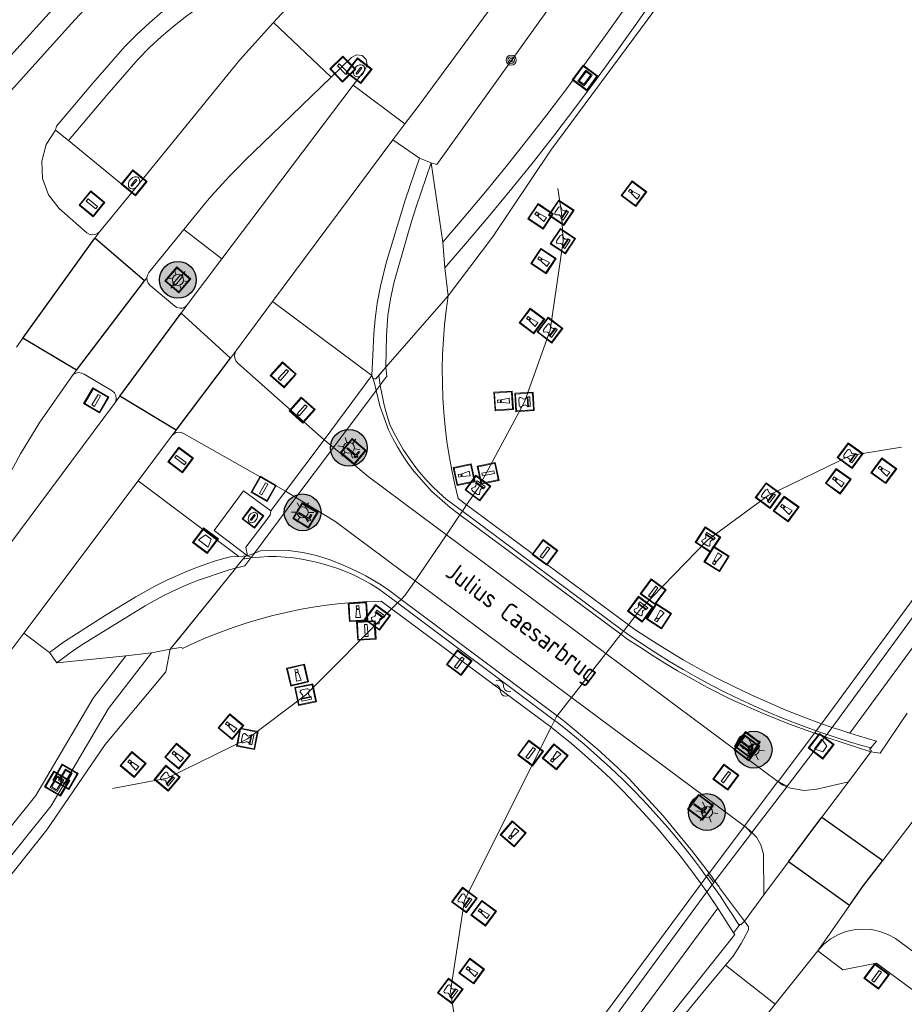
# Model space of a CAD drawing. Header units: metres. Extents: x 94279 to 96109, y 461866 to 463040.
# Tile 79 of 175: x 94990 to 95038, y 462732 to 462786. Entities that reach past the tile are written whole.
import ezdxf
from ezdxf.enums import TextEntityAlignment as Align

# ---------------------------------------------------------------- set-up
doc = ezdxf.new("R2010")
doc.units = ezdxf.units.M
doc.layers.get('0').update_dxf_attribs({"linetype": 'CONTINUOUS'})
for name, color, linetype, lineweight in [('B-WE-OV-LICHTMAST', 252, 'CONTINUOUS', 25), ('G_GRENS_ALGEMEEN_0', 251, 'CONTINUOUS', 13), ('K_KUNSTWERKGRENS_0', 251, 'CONTINUOUS', 13), ('K_KUNSTWERKGRENS_1', 251, 'CONTINUOUS', 13), ('Q_AFSLUITPAAL_1', 251, 'CONTINUOUS', 13), ('Q_BOLDER_0', 251, 'CONTINUOUS', 13), ('Q_BOOM_0', 251, 'CONTINUOUS', 13), ('Q_DRUKKNOPPAAL_0', 251, 'CONTINUOUS', 13), ('Q_GELEIDEWERK_LIJN_0', 251, 'CONTINUOUS', 13), ('Q_KOLK_0', 251, 'CONTINUOUS', 13), ('Q_LICHTMAST_0', 251, 'CONTINUOUS', 13), ('Q_LICHTMAST_1', 251, 'CONTINUOUS', 13), ('Q_MEERPAAL_0', 251, 'CONTINUOUS', 13), ('Q_PUT_0', 251, 'CONTINUOUS', 13), ('Q_SLAGBOOM_1', 251, 'CONTINUOUS', 13), ('Q_VERKEERSBORDPAAL_0', 251, 'CONTINUOUS', 13), ('Q_VERKEERSREGELINSTALLATIEPA00', 251, 'CONTINUOUS', 13), ('Q_VERKEERSREGELINSTALLATIEPAAL', 251, 'CONTINUOUS', 13), ('Q_VERKLIKKER_TRANSPORTLEIDING_', 251, 'CONTINUOUS', 13), ('Q_ZAND_ZOUTBAK_0', 251, 'CONTINUOUS', 13), ('Q_ZAND_ZOUTBAK_1', 251, 'CONTINUOUS', 13), ('S_GBKN_SYMBOOL_WATER_0', 251, 'CONTINUOUS', 13), ('T_CULTUURGRENS_0', 251, 'CONTINUOUS', 13), ('T_HEK_LIJN_1', 251, 'CONTINUOUS', 13), ('T_WALBESCHERMING_0', 251, 'CONTINUOUS', 13), ('V_WEGGRENS_0', 251, 'CONTINUOUS', 13), ('V_WEGGRENS_1', 251, 'CONTINUOUS', 13), ('W_WALBESCHERMING_LIJN_0', 251, 'CONTINUOUS', 13), ('W_WATERGRENS_0', 251, 'CONTINUOUS', 13), ('Z_KUNSTWERKNAAM_1', 251, 'CONTINUOUS', 13)]:
    doc.layers.add(name, color=color, linetype=linetype, lineweight=lineweight)
doc.layers.add('Fietssuggestiesstrook_0', color=251, linetype='CONTINUOUS')
doc.styles.get("Standard").update_dxf_attribs({"font": 'isocp.shx'})

# ---------------------------------------------------------------- blocks, each defined once
blk = doc.blocks.new('Q_VERKEERSREGELINSTALLATIEPAAL')
for points in [[(-0.5, 0.5), (0.5, 0.5), (0.5, -0.5), (-0.5, -0.5)], [(-0.08, 0.333), (0.071, 0.333), (0.071, -0.329), (-0.08, -0.329)]]:
    blk.add_lwpolyline(points, close=True)
blk.add_lwpolyline([(-0.442, 0.464), (0.438, 0.464, -0.414214), (0.459, 0.442), (0.459, -0.437, -0.414214), (0.438, -0.459), (-0.442, -0.459, -0.414214), (-0.463, -0.437), (-0.463, 0.442), (-0.463, 0.444), (-0.463, 0.446), (-0.463, 0.448), (-0.462, 0.45), (-0.461, 0.451), (-0.46, 0.453), (-0.459, 0.455), (-0.458, 0.456), (-0.457, 0.457), (-0.456, 0.459), (-0.454, 0.46), (-0.453, 0.461), (-0.451, 0.462), (-0.449, 0.462), (-0.447, 0.463), (-0.446, 0.463), (-0.444, 0.464), (-0.442, 0.464)], format="xyb")
blk = doc.blocks.new('Q_VERKEERSBORDPAAL')
for points in [[(-0.5, 0.5), (0.5, 0.5), (0.5, -0.5), (-0.5, -0.5)], [(-0.08, 0.333), (0.071, 0.333), (0.071, -0.329), (-0.08, -0.329)]]:
    blk.add_lwpolyline(points, close=True)
blk.add_lwpolyline([(-0.442, 0.464), (0.438, 0.464, -0.414214), (0.459, 0.442), (0.459, -0.437, -0.414214), (0.438, -0.459), (-0.442, -0.459, -0.414214), (-0.463, -0.437), (-0.463, 0.442), (-0.463, 0.444), (-0.463, 0.446), (-0.463, 0.448), (-0.462, 0.45), (-0.461, 0.451), (-0.46, 0.453), (-0.459, 0.455), (-0.458, 0.456), (-0.457, 0.457), (-0.456, 0.459), (-0.454, 0.46), (-0.453, 0.461), (-0.451, 0.462), (-0.449, 0.462), (-0.447, 0.463), (-0.446, 0.463), (-0.444, 0.464), (-0.442, 0.464)], format="xyb")
blk = doc.blocks.new('Q_AFSLUITPAAL')
for points in [[(-0.5, 0.5), (0.5, 0.5), (0.5, -0.5), (-0.5, -0.5)], [(-0.08, 0.333), (0.071, 0.333), (0.071, -0.329), (-0.08, -0.329)]]:
    blk.add_lwpolyline(points, close=True)
blk.add_lwpolyline([(-0.442, 0.464), (0.438, 0.464, -0.414214), (0.459, 0.442), (0.459, -0.437, -0.414214), (0.438, -0.459), (-0.442, -0.459, -0.414214), (-0.463, -0.437), (-0.463, 0.442), (-0.463, 0.444), (-0.463, 0.446), (-0.463, 0.448), (-0.462, 0.45), (-0.461, 0.451), (-0.46, 0.453), (-0.459, 0.455), (-0.458, 0.456), (-0.457, 0.457), (-0.456, 0.459), (-0.454, 0.46), (-0.453, 0.461), (-0.451, 0.462), (-0.449, 0.462), (-0.447, 0.463), (-0.446, 0.463), (-0.444, 0.464), (-0.442, 0.464)], format="xyb")
blk = doc.blocks.new('Q_DRUKKNOPPAAL')
for points in [[(-0.5, 0.5), (0.5, 0.5), (0.5, -0.5), (-0.5, -0.5)], [(-0.08, 0.333), (0.071, 0.333), (0.071, -0.329), (-0.08, -0.329)]]:
    blk.add_lwpolyline(points, close=True)
blk.add_lwpolyline([(-0.442, 0.464), (0.438, 0.464, -0.414214), (0.459, 0.442), (0.459, -0.437, -0.414214), (0.438, -0.459), (-0.442, -0.459, -0.414214), (-0.463, -0.437), (-0.463, 0.442), (-0.463, 0.444), (-0.463, 0.446), (-0.463, 0.448), (-0.462, 0.45), (-0.461, 0.451), (-0.46, 0.453), (-0.459, 0.455), (-0.458, 0.456), (-0.457, 0.457), (-0.456, 0.459), (-0.454, 0.46), (-0.453, 0.461), (-0.451, 0.462), (-0.449, 0.462), (-0.447, 0.463), (-0.446, 0.463), (-0.444, 0.464), (-0.442, 0.464)], format="xyb")
blk = doc.blocks.new('Q_KOLK')
blk.add_lwpolyline([(-0.5, 0.5), (0.5, 0.5), (0.5, -0.5), (-0.5, -0.5)], close=True)
for points in [[(-0.442, 0.464), (0.438, 0.464, -0.414214), (0.459, 0.442), (0.459, -0.437, -0.414214), (0.438, -0.459), (-0.442, -0.459, -0.414214), (-0.463, -0.437), (-0.463, 0.442, -0.414214), (-0.442, 0.464)], [(-0.345, 0.105, 0.380426), (-0.276, -0.18)], [(-0.008, 0.266, 0.240218), (-0.345, 0.105)], [(-0.194, 0.045, 0.853344), (-0.194, -0.032)], [(0.331, 0.111, 0.240191), (-0.008, 0.266)], [(0.185, -0.032, 0.849746), (0.185, 0.045)], [(0.267, -0.176, 0.380426), (0.331, 0.111)], [(-0.276, -0.18, 0.148452), (0.012, -0.257)], [(0.012, -0.257, 0.131742), (0.267, -0.176)]]:
    blk.add_lwpolyline(points, format="xyb")
for points in [[(-0.194, 0.045), (0.185, 0.045)], [(0.185, -0.032), (-0.194, -0.032)]]:
    blk.add_lwpolyline(points)
blk = doc.blocks.new('Q_BEREGENINGSINSTALLATIE')
blk.add_lwpolyline([(-0.5, 0.5), (0.5, 0.5), (0.5, -0.5), (-0.5, -0.5)], close=True)
for points in [[(-0.442, 0.464), (0.438, 0.464, -0.414214), (0.459, 0.442), (0.459, -0.437, -0.414214), (0.438, -0.459), (-0.442, -0.459, -0.414214), (-0.463, -0.437), (-0.463, 0.442), (-0.463, 0.444), (-0.463, 0.446), (-0.463, 0.448), (-0.462, 0.45), (-0.461, 0.451), (-0.46, 0.453), (-0.459, 0.455), (-0.458, 0.456), (-0.457, 0.457), (-0.456, 0.459), (-0.454, 0.46), (-0.453, 0.461), (-0.451, 0.462), (-0.449, 0.462), (-0.447, 0.463), (-0.446, 0.463), (-0.444, 0.464), (-0.442, 0.464)], [(-0.345, 0.105, 0.380426), (-0.276, -0.18)], [(-0.008, 0.266, 0.240218), (-0.345, 0.105)], [(-0.194, 0.045, 0.853344), (-0.194, -0.032)], [(0.331, 0.111, 0.240191), (-0.008, 0.266)], [(0.185, -0.032, 0.849746), (0.185, 0.045)], [(0.267, -0.176, 0.380426), (0.331, 0.111)], [(-0.276, -0.18, 0.148452), (0.012, -0.257)], [(0.012, -0.257, 0.131742), (0.267, -0.176)]]:
    blk.add_lwpolyline(points, format="xyb")
for points in [[(-0.194, 0.045), (0.185, 0.045)], [(0.185, -0.032), (-0.194, -0.032)]]:
    blk.add_lwpolyline(points)
blk = doc.blocks.new('Q_PUT')
at = {"layer": 'Q_PUT_0', "xscale": 0.07, "yscale": 0.07, "zscale": 0.07}
blk.add_blockref('Q_BEREGENINGSINSTALLATIE', (0, 0), dxfattribs=at)
blk = doc.blocks.new('Q_SLAGBOOM')
blk.add_lwpolyline([(-0.5, 0.5), (0.5, 0.5), (0.5, -0.5), (-0.5, -0.5)], close=True)
blk.add_lwpolyline([(-0.442, 0.464), (0.438, 0.464, -0.414214), (0.459, 0.442), (0.459, -0.437, -0.414214), (0.438, -0.459), (-0.442, -0.459, -0.414214), (-0.463, -0.437), (-0.463, 0.442), (-0.463, 0.444), (-0.463, 0.446), (-0.463, 0.448), (-0.462, 0.45), (-0.461, 0.451), (-0.46, 0.453), (-0.459, 0.455), (-0.458, 0.456), (-0.457, 0.457), (-0.456, 0.459), (-0.454, 0.46), (-0.453, 0.461), (-0.451, 0.462), (-0.449, 0.462), (-0.447, 0.463), (-0.446, 0.463), (-0.444, 0.464), (-0.442, 0.464)], format="xyb")
for points in [[(-0.29, 0.043), (-0.375, 0.043), (-0.375, 0.105)], [(-0.375, 0.105), (-0.29, 0.105)], [(-0.29, 0.105), (-0.29, 0.204)], [(-0.29, 0.204), (-0.226, 0.204), (-0.226, 0.105)], [(-0.226, 0.043), (-0.226, -0.197), (-0.29, -0.197), (-0.29, 0.043)], [(-0.226, 0.105), (0.37, 0.105), (0.37, 0.043), (-0.226, 0.043)]]:
    blk.add_lwpolyline(points)
blk = doc.blocks.new('Q_BOLDER')
for points in [[(-0.5, 0.5), (0.5, 0.5), (0.5, -0.5), (-0.5, -0.5)], [(-0.273, -0.196), (0.266, -0.196), (0.266, -0.301), (-0.273, -0.301)]]:
    blk.add_lwpolyline(points, close=True)
for points in [[(-0.442, 0.464), (0.438, 0.464, -0.414214), (0.459, 0.442), (0.459, -0.437, -0.414214), (0.438, -0.459), (-0.442, -0.459, -0.414214), (-0.463, -0.437), (-0.463, 0.442), (-0.463, 0.444), (-0.463, 0.446), (-0.463, 0.448), (-0.462, 0.45), (-0.461, 0.451), (-0.46, 0.453), (-0.459, 0.455), (-0.458, 0.456), (-0.457, 0.457), (-0.456, 0.459), (-0.454, 0.46), (-0.453, 0.461), (-0.451, 0.462), (-0.449, 0.462), (-0.447, 0.463), (-0.446, 0.463), (-0.444, 0.464), (-0.442, 0.464)], [(-0.233, 0.268, 0.439965), (-0.258, 0.19)], [(-0.15, 0.294, 0.109301), (-0.233, 0.268)], [(0.219, 0.268, 0.148019), (0.128, 0.294)], [(0.252, 0.19, 0.326045), (0.219, 0.268)], [(-0.273, -0.159, 0.309814), (-0.166, -0.025)], [(0.159, -0.025, 0.22667), (0.266, -0.159)]]:
    blk.add_lwpolyline(points, format="xyb")
for points in [[(-0.166, 0.03), (-0.258, 0.19)], [(-0.166, -0.025), (-0.166, 0.03)], [(-0.15, 0.294), (0.128, 0.294)], [(0.159, 0.03), (0.252, 0.19)], [(0.159, -0.025), (0.159, 0.03)], [(-0.273, -0.159), (0.266, -0.159)]]:
    blk.add_lwpolyline(points)
blk = doc.blocks.new('Q_BOOM')
for radius in [0.27, 0.18, 0.09]:
    blk.add_circle((0, 0), radius)
blk = doc.blocks.new('Q_LICHTMAST')
for points in [[(0, 0.3), (0, 0.6)], [(-0.26, 0.15), (-0.52, 0.3)], [(0.26, 0.15), (0.52, 0.3)], [(-0.26, -0.15), (-0.52, -0.3)], [(0, -0.3), (0, -0.6)], [(0.26, -0.15), (0.52, -0.3)]]:
    blk.add_lwpolyline(points)
blk.add_circle((0, 0), 0.3)
blk = doc.blocks.new('Q_VERKLIKKER_TRANSPORTLEIDING')
for points in [[(-0.5, 0.5), (0.5, 0.5), (0.5, -0.5), (-0.5, -0.5)], [(-0.369, 0.22), (0.358, 0.22), (0.358, -0.214), (-0.369, -0.214)]]:
    blk.add_lwpolyline(points, close=True)
for points in [[(-0.442, 0.464), (0.438, 0.464, -0.414214), (0.459, 0.442), (0.459, -0.437, -0.414214), (0.438, -0.459), (-0.442, -0.459, -0.414214), (-0.463, -0.437), (-0.463, 0.442), (-0.463, 0.444), (-0.463, 0.446), (-0.463, 0.448), (-0.462, 0.45), (-0.461, 0.451), (-0.46, 0.453), (-0.459, 0.455), (-0.458, 0.456), (-0.457, 0.457), (-0.456, 0.459), (-0.454, 0.46), (-0.453, 0.461), (-0.451, 0.462), (-0.449, 0.462), (-0.447, 0.463), (-0.446, 0.463), (-0.444, 0.464), (-0.442, 0.464)], [(-0.287, 0.16), (0.281, 0.16, -0.414214), (0.303, 0.139), (0.303, -0.134, -0.414214), (0.281, -0.156), (-0.287, -0.156, -0.414214), (-0.308, -0.134), (-0.308, 0.139), (-0.308, 0.14), (-0.308, 0.142), (-0.307, 0.144), (-0.307, 0.146), (-0.306, 0.148), (-0.305, 0.149), (-0.304, 0.151), (-0.303, 0.152), (-0.302, 0.154), (-0.3, 0.155), (-0.299, 0.156), (-0.297, 0.157), (-0.296, 0.158), (-0.294, 0.159), (-0.292, 0.159), (-0.29, 0.16), (-0.288, 0.16), (-0.287, 0.16)]]:
    blk.add_lwpolyline(points, format="xyb")
blk = doc.blocks.new('Q_ZAND_ZOUTBAK')
for points in [[(-0.5, 0.5), (0.5, 0.5), (0.5, -0.5), (-0.5, -0.5)], [(-0.336, 0.197), (0.331, 0.197), (0.19, -0.251), (-0.196, -0.251)]]:
    blk.add_lwpolyline(points, close=True)
blk.add_lwpolyline([(-0.442, 0.464), (0.438, 0.464, -0.414214), (0.459, 0.442), (0.459, -0.437, -0.414214), (0.438, -0.459), (-0.442, -0.459, -0.414214), (-0.463, -0.437), (-0.463, 0.442), (-0.463, 0.444), (-0.463, 0.446), (-0.463, 0.448), (-0.462, 0.45), (-0.461, 0.451), (-0.46, 0.453), (-0.459, 0.455), (-0.458, 0.456), (-0.457, 0.457), (-0.456, 0.459), (-0.454, 0.46), (-0.453, 0.461), (-0.451, 0.462), (-0.449, 0.462), (-0.447, 0.463), (-0.446, 0.463), (-0.444, 0.464), (-0.442, 0.464)], format="xyb")
blk = doc.blocks.new('WATERSYMBOOL')
for points in [[(-0.5, 0.15), (-0.438, 0.212), (-0.312, 0.275), (-0.188, 0.275), (-0.062, 0.212), (0, 0.15), (0.062, 0.087), (0.188, 0.025), (0.312, 0.025), (0.438, 0.087), (0.5, 0.15)], [(-0.5, -0.15), (-0.438, -0.087), (-0.312, -0.025), (-0.188, -0.025), (-0.062, -0.087), (0, -0.15), (0.062, -0.212), (0.188, -0.275), (0.312, -0.275), (0.438, -0.212), (0.5, -0.15)]]:
    blk.add_lwpolyline(points)
blk = doc.blocks.new('Q_MEERPAAL')
for points in [[(-0.5, 0.5), (0.5, 0.5), (0.5, -0.5), (-0.5, -0.5)], [(-0.076, 0.32), (0.068, 0.32), (0.068, 0.17), (-0.076, 0.17)]]:
    blk.add_lwpolyline(points, close=True)
blk.add_lwpolyline([(-0.442, 0.464), (0.438, 0.464, -0.414214), (0.459, 0.442), (0.459, -0.437, -0.414214), (0.438, -0.459), (-0.442, -0.459, -0.414214), (-0.463, -0.437), (-0.463, 0.442), (-0.463, 0.444), (-0.463, 0.446), (-0.463, 0.448), (-0.462, 0.45), (-0.461, 0.451), (-0.46, 0.453), (-0.459, 0.455), (-0.458, 0.456), (-0.457, 0.457), (-0.456, 0.459), (-0.454, 0.46), (-0.453, 0.461), (-0.451, 0.462), (-0.449, 0.462), (-0.447, 0.463), (-0.446, 0.463), (-0.444, 0.464), (-0.442, 0.464)], format="xyb")
for points in [[(-0.076, 0.124), (-0.136, -0.311)], [(-0.076, 0.124), (0.068, 0.124)], [(0.068, 0.124), (0.122, -0.311)], [(-0.136, -0.311), (0.122, -0.311)]]:
    blk.add_lwpolyline(points)
blk = doc.blocks.new('LM')
at = {"linetype": 'ByBlock'}
h = blk.add_hatch(color=256, dxfattribs=at)
h.dxf.hatch_style = 1
edge = h.paths.add_edge_path()
edge.add_arc((0, 0), 1, 0, 360)
blk.add_circle((0, 0), 1, dxfattribs=at)

msp = doc.modelspace()

# ---------------------------------------------------------------- linework, layer by layer
at = {"layer": 'Fietssuggestiesstrook_0'}
for p, q in [((94990.504, 462768.268), (94994.422, 462773.704)), ((94997.111, 462771.381), (94994.422, 462773.704)), ((94993.426, 462766.524), (94997.111, 462771.381)), ((94995.773, 462765.108), (94999.109, 462769.638)), ((95001.784, 462767.177), (94999.109, 462769.638)), ((94993.426, 462766.524), (94990.504, 462768.268)), ((94998.832, 462763.27), (95001.784, 462767.177)), ((94998.832, 462763.27), (94995.773, 462765.108)), ((95032.111, 462739.79), (95033.928, 462742.226)), ((95033.928, 462742.226), (95037.23, 462739.869)), ((95035.429, 462737.427), (95032.111, 462739.79))]:
    msp.add_line(p, q, dxfattribs=at)
msp.add_lwpolyline([(95035.429, 462737.427), (95036.19, 462738.51), (95037.23, 462739.869)], dxfattribs=at)
at = {"layer": 'G_GRENS_ALGEMEEN_0'}
for p, q in [((95012.696, 462777.808), (95012.057, 462778.057)), ((95012.696, 462777.808), (95013.334, 462773.499)), ((95013.334, 462773.499), (95013.44, 462772.099)), ((95013.613, 462770.565), (95013.44, 462772.099)), ((95002.238, 462756.407), (94996.765, 462760.511)), ((95043.373, 462759.294), (95034.483, 462747.108)), ((95002.705, 462756.439), (95002.238, 462756.407)), ((94991.951, 462751.184), (94992.358, 462750.622)), ((94996.098, 462750.995), (94992.358, 462750.622)), ((94997.49, 462751.162), (94996.098, 462750.995)), ((94997.49, 462751.162), (94998.517, 462751.356)), ((95034.106, 462746.613), (95033.538, 462746.811)), ((95028.049, 462738.666), (95027.732, 462739.103)), ((95027.667, 462738.165), (95016.937, 462723.566))]:
    msp.add_line(p, q, dxfattribs=at)
for points in [[(95013.44, 462772.099), (95014.671, 462773.519), (95015.884, 462774.954), (95017.08, 462776.404), (95018.257, 462777.868), (95019.417, 462779.347), (95020.557, 462780.841), (95021.68, 462782.348), (95022.783, 462783.869), (95023.868, 462785.403), (95024.934, 462786.951), (95025.98, 462788.512), (95027.007, 462790.086), (95043.13, 462813.637), (95057.906, 462836.891), (95072.716, 462861.447), (95086.588, 462886.196)], [(95012.057, 462778.057), (95011.274, 462775.777), (95010.25, 462772.358), (95009.934, 462771.107), (95009.764, 462770.176), (95009.643, 462769.302), (95009.574, 462768.526), (95009.538, 462767.719), (95009.476, 462766.249)], [(95010.237, 462766.697), (95010.261, 462768.408), (95010.345, 462769.498), (95010.479, 462770.402), (95010.689, 462771.333), (95011.384, 462773.802), (95011.628, 462774.609), (95011.881, 462775.413), (95012.144, 462776.215), (95012.415, 462777.013), (95012.696, 462777.808)], [(95002.238, 462756.407), (95001.782, 462756.387), (95001.353, 462756.268), (95000.927, 462756.139), (95000.504, 462756), (95000, 462755.819), (94999.487, 462755.618), (94998.334, 462755.112), (94997.712, 462754.8), (94996.636, 462754.206), (94995.04, 462753.233), (94992.713, 462751.738), (94991.951, 462751.184)], [(94992.358, 462750.622), (94992.71, 462750.893), (94993.069, 462751.154), (94993.435, 462751.406), (94993.807, 462751.648), (94994.185, 462751.88), (94997.149, 462753.716), (94997.634, 462753.99), (94998.125, 462754.251), (94998.623, 462754.498), (94999.128, 462754.733), (94999.638, 462754.955), (95000, 462755.099), (95001.719, 462755.666), (95002.067, 462755.757)], [(94879.157, 462619.758), (94898.759, 462638.676), (94918.919, 462659.164), (94938.78, 462680.348), (94957.737, 462701.506), (94975.249, 462721.899), (94992.043, 462742.841), (94995.156, 462748.136), (94997.49, 462751.162)], [(95032.055, 462743.922), (95031.949, 462743.963), (95031.845, 462744.007), (95031.743, 462744.056), (95031.643, 462744.107), (95031.544, 462744.163)], [(95029.837, 462741.638), (95029.803, 462741.673), (95029.724, 462741.748)], [(95030.092, 462741.347), (95030.024, 462741.432), (95029.953, 462741.515), (95029.879, 462741.595), (95029.837, 462741.638)]]:
    msp.add_lwpolyline(points, dxfattribs=at)
at = {"layer": 'K_KUNSTWERKGRENS_0'}
for p, q in [((95010.237, 462766.697), (95009.662, 462766.042)), ((95002.705, 462756.439), (95002.932, 462756.371)), ((95034.188, 462746.721), (95034.106, 462746.613)), ((95034.483, 462747.108), (95034.188, 462746.721)), ((95034.085, 462746.585), (95032.055, 462743.922)), ((95034.106, 462746.613), (95034.085, 462746.585)), ((95032.024, 462743.882), (95030.123, 462741.388)), ((95032.055, 462743.922), (95032.024, 462743.882)), ((95030.092, 462741.347), (95028.113, 462738.75)), ((95030.123, 462741.388), (95030.092, 462741.347)), ((95028.049, 462738.666), (95027.963, 462738.553)), ((95028.113, 462738.75), (95028.049, 462738.666)), ((95027.963, 462738.553), (95027.667, 462738.165)), ((95027.667, 462738.165), (95028.263, 462737.283))]:
    msp.add_line(p, q, dxfattribs=at)
at = {"layer": 'K_KUNSTWERKGRENS_1'}
for p, q in [((95013.613, 462770.565), (95010.237, 462766.697)), ((95010.237, 462766.697), (95009.846, 462766.247)), ((95009.476, 462766.249), (95006.874, 462762.745)), ((95009.846, 462766.247), (95009.662, 462766.042)), ((95006.874, 462762.745), (95004.779, 462759.942)), ((95004.779, 462759.942), (95003.987, 462758.884)), ((95023.41, 462752.691), (95014.621, 462759.207)), ((95002.465, 462756.251), (95002.067, 462755.757)), ((95001.98, 462755.649), (94998.517, 462751.356)), ((95002.067, 462755.757), (95001.98, 462755.649)), ((95009.983, 462753.969), (95010.54, 462753.555)), ((95010.54, 462753.555), (95019.208, 462747.111)), ((95034.483, 462747.108), (95033.912, 462747.308)), ((95035.363, 462744.151), (95036.58, 462745.783)), ((95033.928, 462742.226), (95035.363, 462744.151)), ((95030.776, 462738), (95032.111, 462739.79)), ((95027.357, 462738.604), (95027.667, 462738.165)), ((95029.711, 462736.572), (95030.776, 462738)), ((95029.116, 462735.932), (95029.427, 462736.333))]:
    msp.add_line(p, q, dxfattribs=at)
for points in [[(95014.621, 462759.207), (95014.161, 462759.548), (95013.975, 462760.319), (95013.811, 462761.095), (95013.67, 462761.876), (95013.551, 462762.66), (95013.455, 462763.447), (95013.381, 462764.237), (95013.331, 462765.029), (95013.303, 462765.822), (95013.297, 462766.615), (95013.315, 462767.408), (95013.355, 462768.2), (95013.419, 462768.991), (95013.504, 462769.779), (95013.613, 462770.565)], [(95009.662, 462766.042), (95009.539, 462766.098), (95009.476, 462766.249)], [(95003.987, 462758.884), (95003.936, 462758.641), (95002.621, 462756.899), (95002.705, 462756.439)], [(95002.705, 462756.439), (95002.603, 462756.422), (95002.465, 462756.251)], [(94998.517, 462751.356), (94999.074, 462751.456), (94999.17, 462751.437), (94999.183, 462751.397), (94999.859, 462751.713), (95000.543, 462752.01), (95001.236, 462752.286), (95001.937, 462752.542), (95002.645, 462752.777), (95003.359, 462752.992), (95004.08, 462753.186), (95004.805, 462753.359), (95005.536, 462753.51), (95006.271, 462753.641), (95007.009, 462753.75), (95007.749, 462753.837), (95008.493, 462753.903), (95009.237, 462753.947), (95009.983, 462753.969)], [(95033.912, 462747.308), (95032.939, 462747.667), (95031.975, 462748.049), (95031.02, 462748.452), (95030.074, 462748.877), (95029.137, 462749.323), (95028.212, 462749.79), (95027.297, 462750.278), (95026.393, 462750.787), (95025.501, 462751.317), (95024.622, 462751.866), (95023.755, 462752.435), (95023.41, 462752.691)], [(95019.208, 462747.111), (95019.602, 462746.818), (95020.331, 462746.217), (95021.046, 462745.6), (95021.746, 462744.967), (95022.432, 462744.319), (95023.104, 462743.655), (95023.76, 462742.975), (95024.4, 462742.281), (95025.024, 462741.573), (95025.633, 462740.851), (95026.224, 462740.115), (95026.799, 462739.366), (95027.357, 462738.604)], [(95035.44, 462746.793), (95034.961, 462746.948), (95034.483, 462747.108)], [(95036.592, 462745.99), (95036.888, 462746.359), (95036.404, 462746.498), (95035.921, 462746.643), (95035.44, 462746.793)], [(95036.58, 462745.783), (95036.616, 462745.844), (95036.508, 462745.885), (95036.592, 462745.99)], [(95027.667, 462738.165), (95027.968, 462737.726), (95028.263, 462737.283)], [(95028.263, 462737.283), (95028.837, 462736.386), (95029.116, 462735.932)], [(95029.427, 462736.333), (95029.484, 462736.406), (95029.519, 462736.374), (95029.711, 462736.572)]]:
    msp.add_lwpolyline(points, dxfattribs=at)
at = {"layer": 'Q_GELEIDEWERK_LIJN_0'}
for p, q in [((95014.387, 462758.863), (95014.621, 462759.207)), ((95013.518, 462757.584), (95014.254, 462758.668)), ((95014.254, 462758.668), (95014.387, 462758.863)), ((95011.816, 462755.081), (95013.518, 462757.584)), ((95010.54, 462753.555), (95010.855, 462753.87)), ((95010.855, 462753.87), (95011.054, 462754.069)), ((95023.139, 462752.345), (95023.41, 462752.691)), ((95022.185, 462751.125), (95023.006, 462752.175)), ((95023.006, 462752.175), (95023.139, 462752.345)), ((95020.318, 462748.739), (95022.185, 462751.125)), ((95019.534, 462747.738), (95020.318, 462748.739)), ((95019.208, 462747.111), (95019.397, 462747.489))]:
    msp.add_line(p, q, dxfattribs=at)
for points in [[(95014.621, 462759.207), (95015.241, 462760.119), (95017.772, 462764.804), (95019.157, 462768.707), (95019.861, 462773.544), (95019.773, 462775.09), (95019.572, 462776.412)], [(95023.41, 462752.691), (95024.07, 462753.535), (95027.733, 462757.313), (95031.009, 462759.714), (95035.473, 462761.884), (95038.247, 462762.347)], [(95011.054, 462754.069), (95011.288, 462754.304), (95011.816, 462755.081)], [(94995.374, 462743.791), (94998.345, 462744.338), (95002.708, 462746.482), (95005.881, 462748.884), (95010.54, 462753.555)], [(95019.397, 462747.489), (95019.499, 462747.693), (95019.534, 462747.738)], [(95014.154, 462730.065), (95013.736, 462732.77), (95014.51, 462737.719), (95019.208, 462747.111)]]:
    msp.add_lwpolyline(points, dxfattribs=at)
at = {"layer": 'T_CULTUURGRENS_0'}
for p, q in [((95010.603, 462779.051), (95012.057, 462778.057)), ((94990.552, 462752.228), (94991.951, 462751.184)), ((95017.722, 462722.945), (95028.263, 462737.283))]:
    msp.add_line(p, q, dxfattribs=at)
for points in [[(95099.836, 462922.307), (95097.997, 462917.267), (95097.426, 462916.337), (95092.717, 462908.659), (95088.238, 462899.051), (95084.12, 462891.096), (95078.745, 462882.542), (95074.086, 462873.086), (95068.478, 462863.379), (95062.544, 462852.94), (95056.66, 462843.338), (95050.805, 462834.098), (95046.514, 462827.803), (95042.415, 462820.909), (95036.67, 462811.831), (95029.266, 462799.855), (95020.306, 462787.917), (95012.994, 462777.712), (95012.696, 462777.808)], [(95013.334, 462773.499), (95014.495, 462774.856), (95015.641, 462776.227), (95016.77, 462777.611), (95017.882, 462779.008), (95018.979, 462780.418), (95020.058, 462781.841), (95021.12, 462783.277), (95022.166, 462784.725), (95023.194, 462786.186), (95024.205, 462787.659), (95025.198, 462789.143), (95026.174, 462790.639), (95042.295, 462814.188), (95057.056, 462837.417), (95071.851, 462861.95), (95085.712, 462886.678), (95095.212, 462904.296), (95100.215, 462914.245), (95103.457, 462920.693)], [(95118.116, 462875.348), (95109.525, 462859.753), (95103.192, 462848.541), (95096.242, 462836.624), (95088.154, 462823.445), (95077.693, 462807.116), (95075.089, 462802.898), (95072.939, 462799.65), (95070.769, 462796.415), (95068.579, 462793.194), (95066.37, 462789.985), (95064.142, 462786.79), (95061.895, 462783.608), (95059.629, 462780.44), (95057.476, 462777.296), (95055.305, 462774.165), (95053.116, 462771.047), (95050.909, 462767.941), (95048.683, 462764.848), (95046.44, 462761.768), (95044.179, 462758.701), (95035.44, 462746.793)], [(94878.474, 462620.488), (94898.055, 462639.387), (94918.198, 462659.857), (94938.043, 462681.024), (94956.985, 462702.165), (94974.479, 462722.538), (94991.218, 462743.41), (94994.326, 462748.697), (94996.098, 462750.995)], [(95019.605, 462723.457), (95020.862, 462725.369), (95029.195, 462735.851), (95029.116, 462735.932)]]:
    msp.add_lwpolyline(points, dxfattribs=at)
at = {"layer": 'T_HEK_LIJN_1'}
for p, q in [((95009.846, 462766.247), (95009.923, 462765.714)), ((95014.387, 462758.863), (95023.139, 462752.345)), ((95002.465, 462756.251), (95002.891, 462756.317)), ((95010.855, 462753.87), (95019.397, 462747.489)), ((95033.617, 462746.918), (95033.618, 462746.918)), ((95033.618, 462746.918), (95034.188, 462746.721)), ((95036.592, 462745.99), (95036.635, 462745.978)), ((95027.64, 462738.998), (95027.646, 462738.989)), ((95027.646, 462738.989), (95027.963, 462738.553)), ((95029.427, 462736.333), (95029.438, 462736.316))]:
    msp.add_line(p, q, dxfattribs=at)
for points in [[(95009.923, 462765.714), (95009.924, 462765.704), (95010.023, 462765.164), (95010.144, 462764.629), (95010.287, 462764.1), (95010.451, 462763.576), (95010.671, 462763.114), (95010.912, 462762.663), (95011.172, 462762.222), (95011.452, 462761.794), (95011.75, 462761.378), (95012.067, 462760.976), (95012.401, 462760.589), (95012.752, 462760.217), (95013.12, 462759.861), (95013.503, 462759.522), (95014.387, 462758.863)], [(95002.891, 462756.317), (95002.919, 462756.321), (95003.377, 462756.369), (95003.836, 462756.393), (95004.295, 462756.394), (95004.754, 462756.371), (95005.212, 462756.326), (95005.666, 462756.257), (95006.117, 462756.166), (95006.608, 462756.053), (95007.093, 462755.918), (95007.571, 462755.759), (95008.041, 462755.579), (95008.503, 462755.376), (95008.954, 462755.152), (95009.394, 462754.907), (95009.822, 462754.642), (95010.855, 462753.87)], [(95023.139, 462752.345), (95023.449, 462752.114), (95024.169, 462751.625), (95024.898, 462751.152), (95025.637, 462750.693), (95026.385, 462750.249), (95027.142, 462749.821), (95027.907, 462749.408), (95028.681, 462749.011), (95029.447, 462748.637), (95030.221, 462748.279), (95031.002, 462747.935), (95031.789, 462747.608), (95032.583, 462747.296), (95033.617, 462746.918)], [(95019.397, 462747.489), (95019.534, 462747.387), (95020.277, 462746.797), (95021.006, 462746.19), (95021.72, 462745.566), (95022.421, 462744.926), (95023.106, 462744.271), (95023.776, 462743.599), (95024.431, 462742.913), (95025.069, 462742.211), (95025.553, 462741.658), (95026.026, 462741.096), (95026.489, 462740.526), (95026.942, 462739.947), (95027.385, 462739.361), (95027.64, 462738.998)], [(95034.188, 462746.721), (95034.215, 462746.712), (95034.816, 462746.515), (95035.419, 462746.327), (95036.026, 462746.148), (95036.592, 462745.99)], [(95027.963, 462738.553), (95028.019, 462738.475), (95028.389, 462737.945), (95028.748, 462737.409), (95029.098, 462736.865), (95029.427, 462736.333)]]:
    msp.add_lwpolyline(points, dxfattribs=at)
at = {"layer": 'T_WALBESCHERMING_0'}
for p, q in [((95010.281, 462766.193), (95010.237, 462766.697)), ((95007.383, 462762.32), (95009.702, 462765.42)), ((95009.702, 462765.42), (95009.923, 462765.714)), ((95005.347, 462759.598), (95007.383, 462762.32)), ((95003.092, 462756.585), (95005.347, 462759.598)), ((95002.891, 462756.317), (95002.932, 462756.371)), ((95002.932, 462756.371), (95003.092, 462756.585)), ((94999.035, 462751.998), (95001.98, 462755.649)), ((95001.98, 462755.649), (95002.067, 462755.757)), ((95002.067, 462755.757), (95002.067, 462755.757))]:
    msp.add_line(p, q, dxfattribs=at)
for points in [[(95009.923, 462765.714), (95010.165, 462766.038), (95010.281, 462766.193)], [(95002.067, 462755.757), (95002.571, 462755.888), (95002.891, 462756.317)]]:
    msp.add_lwpolyline(points, dxfattribs=at)
at = {"layer": 'V_WEGGRENS_0'}
for p, q in [((95007.253, 462782.458), (95004.121, 462785.427)), ((95008.462, 462782.022), (95001.315, 462772.587)), ((95008.462, 462782.022), (95011.258, 462779.934)), ((95011.258, 462779.934), (95010.603, 462779.051)), ((94992.984, 462779.016), (94992.284, 462779.589)), ((94996.423, 462776.198), (94992.984, 462779.016)), ((95010.603, 462779.051), (95004.076, 462770.259)), ((94994.682, 462774.065), (94996.423, 462776.198)), ((94994.422, 462773.704), (94994.682, 462774.065)), ((95001.315, 462772.587), (94999.243, 462774.186)), ((94999.437, 462770.083), (95001.315, 462772.587)), ((94997.24, 462771.552), (94997.111, 462771.381)), ((95002.115, 462767.615), (95004.076, 462770.259)), ((95004.076, 462770.259), (95009.476, 462766.249)), ((94999.109, 462769.638), (94999.437, 462770.083)), ((94990.156, 462767.786), (94990.504, 462768.268)), ((95002.115, 462767.615), (95001.784, 462767.177)), ((94993.245, 462766.286), (94993.426, 462766.524)), ((94995.773, 462765.108), (94995.483, 462764.714)), ((94995.483, 462764.714), (94986.933, 462753.246)), ((94998.587, 462762.945), (94998.832, 462763.27)), ((94998.587, 462762.945), (94996.765, 462760.511)), ((94996.765, 462760.511), (94990.552, 462752.228)), ((94990.552, 462752.228), (94989.744, 462751.151)), ((95037.23, 462739.869), (95039.064, 462742.266)), ((95033.696, 462734.963), (95035.429, 462737.427)), ((95033.696, 462734.963), (95031.394, 462732.052)), ((95031.394, 462732.052), (95028.69, 462734.177))]:
    msp.add_line(p, q, dxfattribs=at)
for points in [[(95025.693, 462813.386), (95020.575, 462805.862), (95016.874, 462800.233), (95014.606, 462797.035), (95013.828, 462796.03), (95012.996, 462795.063), (95012.112, 462794.141), (95011.184, 462793.266), (95010.216, 462792.444), (95009.666, 462792.013), (95009.1, 462791.605), (95008.516, 462791.219), (95007.919, 462790.857), (95007.327, 462790.53), (95002.988, 462788.1), (95000.14, 462786.312), (94999.423, 462785.8), (94998.721, 462785.252), (94998.044, 462784.675), (94997.392, 462784.07), (94996.775, 462783.444), (94995.065, 462781.478), (94992.984, 462779.016)], [(95024.429, 462809.374), (95022.405, 462806.22), (95020.109, 462803.25), (95017.294, 462799.527), (95014.025, 462795.568), (95009.38, 462790.656), (95005.796, 462787.054), (95005.633, 462787.089), (95004.121, 462785.427)], [(94992.284, 462779.589), (94992.333, 462779.795), (94994.306, 462782.129), (94996.041, 462784.124), (94996.696, 462784.788), (94997.379, 462785.422), (94998.089, 462786.027), (94998.824, 462786.601), (94999.583, 462787.143), (95002.477, 462788.96), (95006.841, 462791.404), (95007.418, 462791.723), (95007.981, 462792.064), (95008.531, 462792.428), (95009.065, 462792.813), (95009.584, 462793.219), (95010.517, 462794.011), (95011.408, 462794.851), (95012.255, 462795.735), (95013.053, 462796.663), (95013.803, 462797.631), (95016.048, 462800.797), (95019.744, 462806.418), (95021.592, 462809.135)], [(95029.786, 462805.684), (95025.538, 462799.492), (95021.475, 462793.802), (95016.802, 462787.43), (95011.986, 462780.877), (95011.258, 462779.934)], [(94980.257, 462772.741), (94982.787, 462775.741), (94984.44, 462777.671), (94992.627, 462786.73), (94993.299, 462787.473), (94993.999, 462788.19), (94994.694, 462788.852), (94997.531, 462801.452), (94996.547, 462802.245)], [(94997.439, 462789.497), (94996.822, 462788.999), (94996.218, 462788.485), (94995.628, 462787.955), (94995.053, 462787.409), (94994.493, 462786.848), (94993.142, 462785.38), (94985.77, 462777.202), (94985.101, 462776.457), (94984.458, 462775.695), (94981.882, 462772.63), (94980.589, 462771.109)], [(95004.121, 462785.427), (95002.29, 462783.407), (94996.423, 462776.198)], [(95007.253, 462782.458), (95008.358, 462783.538), (95008.63, 462783.682), (95008.935, 462783.642)], [(95008.935, 462783.642), (95009.159, 462783.431), (95009.219, 462783.129), (95009.092, 462782.849), (95008.462, 462782.022)], [(94999.243, 462774.186), (95000.517, 462775.733), (95000.919, 462776.188), (95001.327, 462776.637), (95001.741, 462777.081), (95002.161, 462777.519), (95002.587, 462777.952), (95004.038, 462779.339), (95007.253, 462782.458)], [(94994.682, 462774.065), (94994.562, 462773.963), (94994.418, 462773.903), (94994.261, 462773.889), (94994.108, 462773.924), (94993.973, 462774.004), (94992.474, 462775.33), (94991.898, 462776.072), (94991.574, 462776.953), (94991.532, 462777.892), (94991.776, 462778.799), (94992.284, 462779.589)], [(94997.24, 462771.552), (94997.269, 462771.703), (94997.342, 462771.838), (94999.243, 462774.186)], [(94999.437, 462770.083), (94999.325, 462769.973), (94999.182, 462769.907), (94999.026, 462769.893), (94998.874, 462769.933), (94998.744, 462770.021), (94997.421, 462771.143), (94997.319, 462771.258), (94997.257, 462771.399), (94997.24, 462771.552)], [(95006.874, 462762.745), (95002.189, 462766.92), (95002.086, 462767.035), (95002.023, 462767.176), (95002.007, 462767.33), (95002.038, 462767.481), (95002.115, 462767.615)], [(94986.032, 462753.902), (94990.375, 462761.978), (94991.427, 462763.7), (94993.141, 462766.167), (94993.245, 462766.286)], [(94993.245, 462766.286), (94993.381, 462766.365), (94993.536, 462766.396), (94993.692, 462766.376), (94993.834, 462766.306), (94995.363, 462765.403), (94995.479, 462765.298), (94995.555, 462765.161), (94995.581, 462765.007), (94995.557, 462764.852), (94995.483, 462764.714)], [(95004.779, 462759.942), (94999.273, 462763.073), (94999.134, 462763.141), (94998.98, 462763.162), (94998.828, 462763.133), (94998.692, 462763.059), (94998.587, 462762.945)], [(95002.705, 462756.439), (95000.909, 462757.817), (95002.502, 462759.973), (95003.987, 462758.884)], [(95036.58, 462745.783), (95037.101, 462745.705), (95038.568, 462747.881)], [(95028.69, 462734.177), (95029.097, 462734.669), (95029.544, 462735.356), (95029.943, 462736.103), (95029.936, 462736.266), (95029.711, 462736.572)], [(95033.696, 462734.963), (95034.016, 462735.304), (95034.383, 462735.595), (95034.789, 462735.828), (95035.225, 462736), (95035.681, 462736.105), (95036.147, 462736.143), (95036.614, 462736.111), (95037.072, 462736.012), (95037.509, 462735.846), (95037.918, 462735.618), (95043.179, 462731.715), (95050.355, 462726.392), (95051.682, 462725.478), (95053.052, 462724.63), (95054.461, 462723.849), (95055.907, 462723.137), (95057.385, 462722.496), (95083.817, 462711.702)], [(95083.194, 462710.17), (95056.324, 462721.118), (95054.866, 462721.782), (95053.439, 462722.508), (95052.044, 462723.296), (95050.686, 462724.145), (95049.365, 462725.051), (95042.731, 462729.97), (95036.9, 462734.293), (95035.058, 462733.922), (95033.696, 462734.963)], [(95018.943, 462721.947), (95019.92, 462723.331), (95024.361, 462728.915), (95027.618, 462732.881), (95028.69, 462734.177)], [(95031.394, 462732.052), (95028.801, 462728.773), (95024.79, 462723.643), (95022.76, 462721.184), (95022.024, 462720.493), (95021.576, 462719.893)]]:
    msp.add_lwpolyline(points, dxfattribs=at)
at = {"layer": 'V_WEGGRENS_1'}
for p, q in [((95007.383, 462762.32), (95006.874, 462762.745)), ((95005.347, 462759.598), (95004.779, 462759.942)), ((95014.254, 462758.668), (95023.006, 462752.175)), ((95022.185, 462751.125), (95013.518, 462757.584)), ((95003.092, 462756.585), (95002.705, 462756.439)), ((95020.318, 462748.739), (95011.816, 462755.081)), ((95019.534, 462747.738), (95011.054, 462754.069)), ((95031.538, 462744.155), (95022.185, 462751.125)), ((95029.712, 462741.732), (95020.318, 462748.739)), ((95029.837, 462741.638), (95029.712, 462741.732))]:
    msp.add_line(p, q, dxfattribs=at)
for points in [[(95009.476, 462766.249), (95009.611, 462765.815), (95009.702, 462765.42)], [(95009.702, 462765.42), (95009.895, 462764.586), (95010.382, 462763.29), (95010.608, 462762.816), (95010.857, 462762.354), (95011.128, 462761.906), (95011.422, 462761.471), (95011.738, 462761.052), (95012.724, 462759.935), (95013.731, 462759.056), (95014.254, 462758.668)], [(95013.518, 462757.584), (95012.967, 462757.995), (95009.27, 462760.747), (95007.383, 462762.32)], [(95011.816, 462755.081), (95011.162, 462755.569), (95007.465, 462758.317), (95005.347, 462759.598)], [(95011.054, 462754.069), (95010.394, 462754.562), (95009.936, 462754.873), (95009.546, 462755.113), (95009.148, 462755.339), (95008.741, 462755.549), (95008.327, 462755.743), (95007.905, 462755.92), (95007.196, 462756.22), (95006.462, 462756.454), (95005.711, 462756.62), (95004.947, 462756.718), (95004.178, 462756.746), (95003.41, 462756.705), (95003.092, 462756.585)], [(95023.006, 462752.175), (95023.387, 462751.893), (95024.01, 462751.483), (95024.694, 462751.037), (95025.386, 462750.604), (95026.087, 462750.183), (95026.795, 462749.776), (95027.511, 462749.383), (95027.715, 462749.274), (95028.965, 462748.648), (95030.737, 462747.855), (95032.158, 462747.279), (95033.517, 462746.783)], [(95027.795, 462739.186), (95026.903, 462740.364), (95025.293, 462742.303), (95023.43, 462744.328), (95022.835, 462744.915), (95021.713, 462745.943), (95020.017, 462747.377), (95019.534, 462747.738)], [(95033.517, 462746.783), (95033.656, 462746.732), (95034.085, 462746.585)], [(95034.085, 462746.585), (95034.246, 462746.53), (95036.58, 462745.783)], [(95032.024, 462743.882), (95031.775, 462743.978), (95031.538, 462744.155)], [(95035.363, 462744.151), (95033.644, 462743.741), (95032.956, 462743.674), (95032.214, 462743.809), (95032.024, 462743.882)], [(95030.123, 462741.388), (95029.994, 462741.521), (95029.837, 462741.638)], [(95030.776, 462738), (95030.756, 462740.205), (95030.608, 462740.718), (95030.365, 462741.137), (95030.123, 462741.388)], [(95028.113, 462738.75), (95027.927, 462739.011), (95027.795, 462739.186)], [(95029.711, 462736.572), (95028.369, 462738.39), (95028.344, 462738.428), (95028.113, 462738.75)]]:
    msp.add_lwpolyline(points, dxfattribs=at)
at = {"layer": 'W_WALBESCHERMING_LIJN_0'}
for p, q in [((95033.912, 462747.308), (95033.618, 462746.918)), ((95033.517, 462746.783), (95031.544, 462744.163)), ((95033.538, 462746.811), (95033.517, 462746.783)), ((95033.618, 462746.918), (95033.538, 462746.811)), ((95031.538, 462744.155), (95029.724, 462741.748)), ((95031.544, 462744.163), (95031.538, 462744.155)), ((95029.712, 462741.732), (95027.795, 462739.186)), ((95029.724, 462741.748), (95029.712, 462741.732)), ((95027.795, 462739.186), (95027.732, 462739.103)), ((95027.646, 462738.989), (95027.357, 462738.604)), ((95027.732, 462739.103), (95027.646, 462738.989))]:
    msp.add_line(p, q, dxfattribs=at)
for points in [[(95013.613, 462770.565), (95016.02, 462773.754), (95019.19, 462778.49), (95024.43, 462785.57), (95027.131, 462789.234), (95031.438, 462795.422), (95036.43, 462802.782), (95037.802, 462804.805), (95038.271, 462805.364), (95041.708, 462810.19), (95045.91, 462816.762), (95050.96, 462824.733), (95052.49, 462827.154)], [(95043.17, 462759.441), (95042.935, 462759.612), (95033.912, 462747.308)], [(95027.357, 462738.604), (95016.415, 462723.773), (95016.53, 462723.685)]]:
    msp.add_lwpolyline(points, dxfattribs=at)
at = {"layer": 'W_WATERGRENS_0'}
msp.add_line((94999.035, 462751.998), (94998.517, 462751.356), dxfattribs=at)
msp.add_lwpolyline([(94998.517, 462751.356), (94998.272, 462750.122), (94994.983, 462746.184), (94991.813, 462741.537), (94987.934, 462736.675), (94986.68, 462735.103), (94979.593, 462726.255), (94974.771, 462720.307), (94974.091, 462719.469), (94967.437, 462711.738), (94963.304, 462706.682), (94960.677, 462703.414), (94955.32, 462697.44), (94955.208, 462697.311)], dxfattribs=at)

# ---------------------------------------------------------------- block references
at = {"layer": 'B-WE-OV-LICHTMAST'}
for p in [(94998.931, 462771.439), (95008.219, 462762.311), (95005.708, 462758.798), (95030.216, 462745.895), (95027.678, 462742.503)]:
    msp.add_blockref('LM', p, dxfattribs=at)
at = {"layer": 'Q_AFSLUITPAAL_1', "rotation": 143.304017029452}
msp.add_blockref('Q_AFSLUITPAAL', (95028.706, 462744.401), dxfattribs=at)
at = {"layer": 'Q_BOLDER_0'}
for p, rotation in [((95019.763, 462775.09), 56.20397388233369), ((95019.851, 462773.544), 56.20397388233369), ((95019.147, 462768.707), 52.95514957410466), ((95017.762, 462764.804), 93.61236378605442), ((95035.463, 462761.884), 53.74596038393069), ((95015.231, 462760.119), 143.4467299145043), ((95030.999, 462759.714), 53.74596038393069), ((95027.733, 462757.314), 146.7236685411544), ((95024.06, 462753.535), 143.4467299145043), ((95009.777, 462753.086), 143.3719843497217), ((95005.871, 462748.884), 11.67122529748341), ((95002.708, 462746.483), 78.77045126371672), ((94998.345, 462744.339), 50.1315183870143), ((95014.5, 462737.719), 53.58087373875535), ((95013.736, 462732.771), 53.58087373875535)]:
    msp.add_blockref('Q_BOLDER', p, dxfattribs=dict(at, rotation=rotation))
at = {"layer": 'Q_BOOM_0', "rotation": 54.37796624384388}
msp.add_blockref('Q_BOOM', (95017.044, 462783.388), dxfattribs=at)
at = {"layer": 'Q_DRUKKNOPPAAL_0', "rotation": 138.2944286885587}
msp.add_blockref('Q_DRUKKNOPPAAL', (95005.677, 462764.356), dxfattribs=at)
at = {"layer": 'Q_KOLK_0'}
for p, rotation in [((95008.777, 462782.812), 52.70022673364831), ((94996.549, 462776.719), 50.85979378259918)]:
    msp.add_blockref('Q_KOLK', p, dxfattribs=dict(at, rotation=rotation))
at = {"layer": 'Q_LICHTMAST_0', "rotation": 139.6996370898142}
msp.add_blockref('Q_LICHTMAST', (94998.931, 462771.439), dxfattribs=at)
at = {"layer": 'Q_LICHTMAST_1'}
for p, rotation in [((95008.219, 462762.311), 140.1756171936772), ((95005.708, 462758.798), 148.826530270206), ((95030.216, 462745.895), 143.304017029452), ((95027.678, 462742.503), 143.2783749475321)]:
    msp.add_blockref('Q_LICHTMAST', p, dxfattribs=dict(at, rotation=rotation))
at = {"layer": 'Q_MEERPAAL_0'}
for p, rotation in [((95023.716, 462776.125), 53.49437578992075), ((95018.636, 462774.898), 56.20397388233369), ((95018.796, 462772.461), 56.20397388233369), ((95018.173, 462769.204), 52.95514957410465), ((95016.63, 462764.858), 93.61236378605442), ((95037.291, 462761.063), 53.74596038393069), ((95014.487, 462760.85), 101.9333040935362), ((95034.813, 462760.487), 53.74596038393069), ((95031.985, 462758.984), 53.74596038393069), ((95028.202, 462756.263), 148.0121975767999), ((95008.717, 462753.393), 3.384517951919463), ((95025.068, 462753.15), 146.7236685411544), ((95005.43, 462749.949), 13.42098539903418), ((95001.815, 462747.144), 50.1315183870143), ((94998.918, 462745.547), 50.1315183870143), ((95019.435, 462745.502), 140.4972496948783), ((94996.495, 462745.086), 50.1315183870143), ((95017.154, 462741.316), 139.2078736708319), ((95015.547, 462737.001), 53.58087373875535), ((95014.897, 462733.855), 53.58087373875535)]:
    msp.add_blockref('Q_MEERPAAL', p, dxfattribs=dict(at, rotation=rotation))
at = {"layer": 'Q_PUT_0', "xscale": 12, "yscale": 12, "rotation": 52.95159505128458}
msp.add_blockref('Q_PUT', (95003.011, 462758.523), dxfattribs=at)
at = {"layer": 'Q_SLAGBOOM_1'}
for p, rotation in [((95008.456, 462762.106), 140.1756171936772), ((95005.858, 462758.633), 148.826530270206), ((95029.849, 462745.986), 143.304017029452), ((95029.876, 462746.186), 143.304017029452), ((95027.329, 462742.764), 143.2783749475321)]:
    msp.add_blockref('Q_SLAGBOOM', p, dxfattribs=dict(at, rotation=rotation))
at = {"layer": 'Q_VERKEERSBORDPAAL_0'}
for p, rotation in [((95007.884, 462782.9), 44.3444704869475), ((95003.591, 462760.079), 150.3751719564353), ((95036.903, 462733.572), 143.4474179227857)]:
    msp.add_blockref('Q_VERKEERSBORDPAAL', p, dxfattribs=dict(at, rotation=rotation))
at = {"layer": 'Q_VERKEERSREGELINSTALLATIEPA00'}
for p, rotation in [((94994.262, 462775.579), 50.77794478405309), ((94998.931, 462771.439), 139.6996370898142), ((95004.658, 462766.277), 138.2944286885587), ((94994.491, 462764.888), 149.4346624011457), ((94999.081, 462761.643), 53.18286782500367)]:
    msp.add_blockref('Q_VERKEERSREGELINSTALLATIEPAAL', p, dxfattribs=dict(at, rotation=rotation))
at = {"layer": 'Q_VERKEERSREGELINSTALLATIEPAAL'}
for p, rotation in [((95015.787, 462760.923), 101.9333040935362), ((95018.876, 462756.618), 143.4467299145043), ((95024.758, 462754.48), 143.4467299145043), ((95009.171, 462752.373), 3.384517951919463), ((95014.22, 462750.625), 143.3719843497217), ((95018.097, 462745.706), 143.3719843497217)]:
    msp.add_blockref('Q_VERKEERSREGELINSTALLATIEPAAL', p, dxfattribs=dict(at, rotation=rotation))
at = {"layer": 'Q_VERKLIKKER_TRANSPORTLEIDING_'}
for p, rotation in [((95021.055, 462782.419), 53.51506260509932), ((94992.825, 462744.419), 59.54817069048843), ((94992.368, 462744.049), 59.54817069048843)]:
    msp.add_blockref('Q_VERKLIKKER_TRANSPORTLEIDING', p, dxfattribs=dict(at, rotation=rotation))
at = {"layer": 'Q_ZAND_ZOUTBAK_0', "rotation": 143.135127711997}
msp.add_blockref('Q_ZAND_ZOUTBAK', (95000.427, 462757.263), dxfattribs=at)
at = {"layer": 'Q_ZAND_ZOUTBAK_1', "rotation": 52.68643047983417}
msp.add_blockref('Q_ZAND_ZOUTBAK', (95033.887, 462746.08), dxfattribs=at)
at = {"layer": 'S_GBKN_SYMBOOL_WATER_0', "rotation": 143.3719843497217}
msp.add_blockref('WATERSYMBOOL', (95016.538, 462749.234), dxfattribs=at)

# ---------------------------------------------------------------- texts
at = {"layer": 'Z_KUNSTWERKNAAM_1', "linetype": 'Continuous'}
msp.add_text('Julius Caesarbrug', height=1, rotation=323.3364, dxfattribs=at).set_placement((95017.574, 462752.707), align=Align.MIDDLE)

doc.saveas('drawing.dxf')
